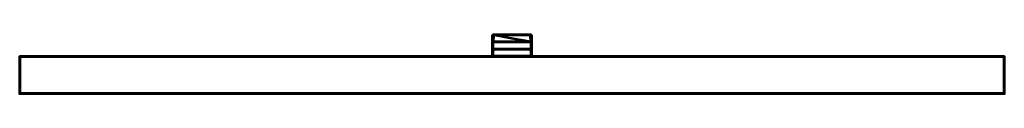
# Model space of a CAD drawing. Header units: millimetres. Extents: x -1875 to 2125, y -75 to 165.
import ezdxf

# ---------------------------------------------------------------- set-up
doc = ezdxf.new("R2010")
doc.units = ezdxf.units.MM
doc.layers.add('A-WALL', color=113, linetype='Continuous', lineweight=60)
doc.layers.add('E-LITE-EQPM', color=33, linetype='Continuous', lineweight=40)

# ---------------------------------------------------------------- blocks, each defined once
blk = doc.blocks.new('FamilyGeomCombination_6851-View 1')
at = {"layer": 'E-LITE-EQPM'}
mesh = blk.add_polyface(dxfattribs=at)
corners = [(48, 162, 1815), (48, 162, 1818), (52, 162, 1818), (198, 162, 1818), (198, 162, 1815), (52, 162, 1815)]
mesh.append_faces([[corners[k] for k in face] for face in [(5, 0, 1, 2), (2, 3, 4, 5)]], dxfattribs={"vtx3": -1})
mesh = blk.add_polyface(dxfattribs=at)
corners = [(48, 78, 1835), (202, 78, 1835), (202, 104.4, 1829.7), (48, 104.4, 1829.7), (52, 162, 1818), (48, 162, 1818), (48, 158, 1818.8), (48, 136.8, 1823.1), (202, 136.8, 1823.1), (202, 158, 1818.8), (201.9, 158.9, 1818.6), (201.6, 159.7, 1818.5), (201.1, 160.5, 1818.3), (200.5, 161.1, 1818.2), (199.7, 161.6, 1818.1), (198.9, 161.9, 1818), (198, 162, 1818)]
mesh.append_faces([[corners[k] for k in face] for face in [(3, 0, 1, 2)]])
mesh.append_faces([[corners[k] for k in face] for face in [(9, 16, 8)]], dxfattribs={"vtx0": -1, "vtx1": -1})
mesh.append_faces([[corners[k] for k in face] for face in [(16, 9, 10, 11)]], dxfattribs={"vtx0": -1, "vtx3": -1})
mesh.append_faces([[corners[k] for k in face] for face in [(6, 7, 4, 5)]], dxfattribs={"vtx1": -1})
mesh.append_faces([[corners[k] for k in face] for face in [(12, 13, 16, 11)]], dxfattribs={"vtx1": -1, "vtx2": -1})
mesh.append_faces([[corners[k] for k in face] for face in [(7, 8, 16, 4)]], dxfattribs={"vtx1": -1, "vtx3": -1})
mesh.append_faces([[corners[k] for k in face] for face in [(14, 15, 16, 13)]], dxfattribs={"vtx2": -1})
mesh = blk.add_polyface(dxfattribs=at)
corners = [(202, 78, 1832), (48, 78, 1832), (48, 106.2, 1826.3), (202, 106.2, 1826.3), (48, 158, 1815.8), (48, 162, 1815), (52, 162, 1815), (198, 162, 1815), (198.9, 161.9, 1815), (199.7, 161.6, 1815.1), (200.5, 161.1, 1815.2), (201.1, 160.5, 1815.3), (201.6, 159.7, 1815.5), (201.9, 158.9, 1815.6), (202, 158, 1815.8), (202, 133.8, 1820.7), (48, 133.8, 1820.7)]
mesh.append_faces([[corners[k] for k in face] for face in [(2, 3, 0, 1)]])
mesh.append_faces([[corners[k] for k in face] for face in [(7, 14, 15, 6)]], dxfattribs={"vtx0": -1, "vtx2": -1})
mesh.append_faces([[corners[k] for k in face] for face in [(7, 12, 13, 14), (7, 10, 11, 12), (6, 15, 16, 4)]], dxfattribs={"vtx0": -1, "vtx3": -1})
mesh.append_faces([[corners[k] for k in face] for face in [(9, 10, 7, 8)]], dxfattribs={"vtx1": -1})
mesh.append_faces([[corners[k] for k in face] for face in [(4, 5, 6)]], dxfattribs={"vtx2": -1})
mesh = blk.add_polyface(dxfattribs=at)
corners = [(48, 162, 1818), (48, 162, 1815), (48, 158, 1815.8), (48, 133.8, 1820.7), (48, 133.9, 1821.3), (48, 134.1, 1821.9), (48, 134.5, 1822.4), (48, 135, 1822.8), (48, 135.5, 1823), (48, 136.1, 1823.2), (48, 136.8, 1823.1), (48, 158, 1818.8), (48, 78, 1832), (48, 78, 1835), (48, 104.4, 1829.7), (48, 105, 1829.5), (48, 105.5, 1829.1), (48, 105.9, 1828.7), (48, 106.2, 1828.1), (48, 106.4, 1827.5), (48, 106.4, 1826.9), (48, 106.2, 1826.3)]
mesh.append_faces([[corners[k] for k in face] for face in [(17, 15, 16)]], dxfattribs={"vtx0": -1})
mesh.append_faces([[corners[k] for k in face] for face in [(19, 15, 17, 18)]], dxfattribs={"vtx0": -1, "vtx1": -1})
mesh.append_faces([[corners[k] for k in face] for face in [(3, 6, 7, 8)]], dxfattribs={"vtx0": -1, "vtx3": -1})
mesh.append_faces([[corners[k] for k in face] for face in [(9, 10, 3, 8), (20, 21, 15, 19)]], dxfattribs={"vtx1": -1, "vtx2": -1})
mesh.append_faces([[corners[k] for k in face] for face in [(2, 3, 10, 11), (14, 15, 21, 12)]], dxfattribs={"vtx1": -1, "vtx3": -1})
mesh.append_faces([[corners[k] for k in face] for face in [(0, 1, 2, 11), (12, 13, 14)]], dxfattribs={"vtx2": -1})
mesh.append_faces([[corners[k] for k in face] for face in [(3, 4, 5, 6)]], dxfattribs={"vtx3": -1})
mesh = blk.add_polyface(dxfattribs=at)
corners = [(198, 162, 1815), (198, 162, 1818), (198.9, 161.9, 1818), (199.7, 161.6, 1818.1), (200.5, 161.1, 1818.2), (201.1, 160.5, 1818.3), (201.6, 159.7, 1818.5), (201.9, 158.9, 1818.6), (202, 158, 1818.8), (202, 158, 1815.8), (201.9, 158.9, 1815.6), (201.6, 159.7, 1815.5), (201.1, 160.5, 1815.3), (200.5, 161.1, 1815.2), (199.7, 161.6, 1815.1), (198.9, 161.9, 1815)]
mesh.append_faces([[corners[k] for k in face] for face in [(7, 9, 6), (4, 12, 3)]], dxfattribs={"vtx0": -1, "vtx1": -1})
mesh.append_faces([[corners[k] for k in face] for face in [(6, 9, 10), (11, 4, 5), (3, 13, 14), (3, 12, 13)]], dxfattribs={"vtx0": -1, "vtx2": -1})
mesh.append_faces([[corners[k] for k in face] for face in [(10, 11, 5), (5, 6, 10), (11, 12, 4)]], dxfattribs={"vtx1": -1, "vtx2": -1})
mesh.append_faces([[corners[k] for k in face] for face in [(14, 15, 2, 3)]], dxfattribs={"vtx1": -1, "vtx3": -1})
mesh.append_faces([[corners[k] for k in face] for face in [(7, 8, 9)]], dxfattribs={"vtx2": -1})
mesh.append_faces([[corners[k] for k in face] for face in [(15, 0, 1, 2)]], dxfattribs={"vtx3": -1})
mesh = blk.add_polyface(dxfattribs=at)
corners = [(202, 136.8, 1823.1), (48, 136.8, 1823.1), (48, 136.1, 1823.2), (48, 135.5, 1823), (48, 135, 1822.8), (48, 134.5, 1822.4), (48, 134.1, 1821.9), (48, 133.9, 1821.3), (48, 133.8, 1820.7), (202, 133.8, 1820.7), (202, 133.9, 1821.3), (202, 134.1, 1821.9), (202, 134.5, 1822.4), (202, 135, 1822.8), (202, 135.5, 1823), (202, 136.1, 1823.2)]
mesh.append_faces([[corners[k] for k in face] for face in [(9, 10, 7, 8)]], dxfattribs={"vtx1": -1})
mesh.append_faces([[corners[k] for k in face] for face in [(10, 11, 6, 7), (11, 12, 5, 6), (4, 5, 12, 13), (13, 14, 3, 4), (14, 15, 2, 3)]], dxfattribs={"vtx1": -1, "vtx3": -1})
mesh.append_faces([[corners[k] for k in face] for face in [(15, 0, 1, 2)]], dxfattribs={"vtx3": -1})
mesh = blk.add_polyface(dxfattribs=at)
corners = [(202, 78, 1835), (202, 78, 1832), (202, 106.2, 1826.3), (202, 106.4, 1826.9), (202, 106.4, 1827.5), (202, 106.2, 1828.1), (202, 105.9, 1828.7), (202, 105.5, 1829.1), (202, 105, 1829.5), (202, 104.4, 1829.7), (202, 158, 1815.8), (202, 158, 1818.8), (202, 136.8, 1823.1), (202, 136.1, 1823.2), (202, 135.5, 1823), (202, 135, 1822.8), (202, 134.5, 1822.4), (202, 134.1, 1821.9), (202, 133.9, 1821.3), (202, 133.8, 1820.7)]
mesh.append_faces([[corners[k] for k in face] for face in [(12, 19, 10, 11)]], dxfattribs={"vtx0": -1})
mesh.append_faces([[corners[k] for k in face] for face in [(3, 4, 9, 2), (5, 6, 9, 4)]], dxfattribs={"vtx1": -1, "vtx2": -1})
mesh.append_faces([[corners[k] for k in face] for face in [(7, 8, 9, 6), (17, 18, 19, 16)]], dxfattribs={"vtx2": -1})
mesh.append_faces([[corners[k] for k in face] for face in [(14, 15, 16, 19), (12, 13, 14, 19)]], dxfattribs={"vtx2": -1, "vtx3": -1})
mesh.append_faces([[corners[k] for k in face] for face in [(9, 0, 1, 2)]], dxfattribs={"vtx3": -1})
mesh = blk.add_polyface(dxfattribs=at)
corners = [(48, 104.4, 1829.7), (202, 104.4, 1829.7), (202, 105, 1829.5), (202, 105.5, 1829.1), (202, 105.9, 1828.7), (202, 106.2, 1828.1), (202, 106.4, 1827.5), (202, 106.4, 1826.9), (202, 106.2, 1826.3), (48, 106.2, 1826.3), (48, 106.4, 1826.9), (48, 106.4, 1827.5), (48, 106.2, 1828.1), (48, 105.9, 1828.7), (48, 105.5, 1829.1), (48, 105, 1829.5)]
mesh.append_faces([[corners[k] for k in face] for face in [(1, 2, 15, 0)]], dxfattribs={"vtx1": -1})
mesh.append_faces([[corners[k] for k in face] for face in [(2, 3, 14, 15), (3, 4, 13, 14), (12, 13, 4, 5), (5, 6, 11, 12), (6, 7, 10, 11)]], dxfattribs={"vtx1": -1, "vtx3": -1})
mesh.append_faces([[corners[k] for k in face] for face in [(7, 8, 9, 10)]], dxfattribs={"vtx3": -1})
mesh = blk.add_polyface(dxfattribs=at)
corners = [(48, 78, 1835), (48, 78, 1832), (202, 78, 1832), (202, 78, 1835)]
mesh.append_faces([[corners[k] for k in face] for face in [(3, 0, 1, 2)]])
blk = doc.blocks.new('FamilyGeomCombination_12237-View 1')
at = {"layer": 'E-LITE-EQPM'}
mesh = blk.add_polyface(dxfattribs=at)
corners = [(45, 75, 1835), (205, 75, 1835), (205, 161, 1835), (204.9, 162, 1835), (204.5, 163, 1835), (203.8, 163.8, 1835), (203, 164.5, 1835), (202, 164.9, 1835), (201, 165, 1835), (49, 165, 1835), (48, 164.9, 1835), (47, 164.5, 1835), (46.2, 163.8, 1835), (45.5, 163, 1835), (45.1, 162, 1835), (45, 161, 1835), (52, 162, 1835), (198, 162, 1835), (199, 161.9, 1835), (200, 161.5, 1835), (200.8, 160.8, 1835), (201.5, 160, 1835), (201.9, 159, 1835), (202, 158, 1835), (202, 78, 1835), (48, 78, 1835), (48, 158, 1835), (48.1, 159, 1835), (48.5, 160, 1835), (49.2, 160.8, 1835), (50, 161.5, 1835), (51, 161.9, 1835)]
mesh.append_faces([[corners[k] for k in face] for face in [(0, 25, 15), (31, 9, 30)]], dxfattribs={"vtx0": -1, "vtx1": -1})
mesh.append_faces([[corners[k] for k in face] for face in [(15, 27, 28, 14), (14, 28, 29, 13), (10, 29, 30, 9), (24, 1, 2), (8, 18, 19)]], dxfattribs={"vtx0": -1, "vtx2": -1})
mesh.append_faces([[corners[k] for k in face] for face in [(9, 31, 16, 17), (2, 22, 23, 24), (20, 5, 6, 7)]], dxfattribs={"vtx0": -1, "vtx3": -1})
mesh.append_faces([[corners[k] for k in face] for face in [(26, 27, 15, 25), (12, 13, 29, 11), (10, 11, 29), (4, 5, 20)]], dxfattribs={"vtx1": -1, "vtx2": -1})
mesh.append_faces([[corners[k] for k in face] for face in [(24, 25, 0, 1), (21, 22, 2, 3), (19, 20, 7, 8), (20, 21, 3, 4), (17, 18, 8, 9)]], dxfattribs={"vtx1": -1, "vtx3": -1})
mesh = blk.add_polyface(dxfattribs=at)
corners = [(45, 75, 1765), (45, 161, 1765), (45.1, 162, 1765), (45.5, 163, 1765), (46.2, 163.8, 1765), (47, 164.5, 1765), (48, 164.9, 1765), (49, 165, 1765), (201, 165, 1765), (202, 164.9, 1765), (203, 164.5, 1765), (203.8, 163.8, 1765), (204.5, 163, 1765), (204.9, 162, 1765), (205, 161, 1765), (205, 75, 1765), (52, 162, 1765), (51, 161.9, 1765), (50, 161.5, 1765), (49.2, 160.8, 1765), (48.5, 160, 1765), (48.1, 159, 1765), (48, 158, 1765), (48, 78, 1765), (202, 78, 1765), (202, 158, 1765), (201.9, 159, 1765), (201.5, 160, 1765), (200.8, 160.8, 1765), (200, 161.5, 1765), (199, 161.9, 1765), (198, 162, 1765)]
mesh.append_faces([[corners[k] for k in face] for face in [(15, 24, 14), (30, 8, 29)]], dxfattribs={"vtx0": -1, "vtx1": -1})
mesh.append_faces([[corners[k] for k in face] for face in [(14, 26, 27, 13), (13, 27, 28, 12), (9, 28, 29, 8), (23, 0, 1), (7, 17, 18)]], dxfattribs={"vtx0": -1, "vtx2": -1})
mesh.append_faces([[corners[k] for k in face] for face in [(8, 30, 31, 16), (1, 21, 22, 23), (19, 4, 5, 6)]], dxfattribs={"vtx0": -1, "vtx3": -1})
mesh.append_faces([[corners[k] for k in face] for face in [(25, 26, 14, 24), (11, 12, 28, 10), (9, 10, 28), (3, 4, 19)]], dxfattribs={"vtx1": -1, "vtx2": -1})
mesh.append_faces([[corners[k] for k in face] for face in [(23, 24, 15, 0), (20, 21, 1, 2), (18, 19, 6, 7), (19, 20, 2, 3), (16, 17, 7, 8)]], dxfattribs={"vtx1": -1, "vtx3": -1})
mesh = blk.add_polyface(dxfattribs=at)
corners = [(45, 161, 1835), (45.1, 162, 1835), (45.5, 163, 1835), (46.2, 163.8, 1835), (47, 164.5, 1835), (48, 164.9, 1835), (49, 165, 1835), (49, 165, 1765), (48, 164.9, 1765), (47, 164.5, 1765), (46.2, 163.8, 1765), (45.5, 163, 1765), (45.1, 162, 1765), (45, 161, 1765)]
mesh.append_faces([[corners[k] for k in face] for face in [(8, 5, 6, 7), (1, 12, 13, 0)]], dxfattribs={"vtx0": -1})
mesh.append_faces([[corners[k] for k in face] for face in [(4, 9, 10, 3), (2, 11, 12, 1), (11, 2, 3, 10)]], dxfattribs={"vtx0": -1, "vtx2": -1})
mesh.append_faces([[corners[k] for k in face] for face in [(4, 5, 8, 9)]], dxfattribs={"vtx1": -1, "vtx3": -1})
mesh = blk.add_polyface(dxfattribs=at)
corners = [(45, 75, 1835), (45, 161, 1835), (45, 161, 1765), (45, 75, 1765)]
mesh.append_faces([[corners[k] for k in face] for face in [(0, 1, 2, 3)]])
mesh = blk.add_polyface(dxfattribs=at)
corners = [(52, 162, 1835), (51, 161.9, 1835), (50, 161.5, 1835), (49.2, 160.8, 1835), (48.5, 160, 1835), (48.1, 159, 1835), (48, 158, 1835), (48, 158, 1765), (48.1, 159, 1765), (48.5, 160, 1765), (49.2, 160.8, 1765), (50, 161.5, 1765), (51, 161.9, 1765), (52, 162, 1765)]
mesh.append_faces([[corners[k] for k in face] for face in [(9, 4, 5, 8)]], dxfattribs={"vtx0": -1, "vtx2": -1})
mesh.append_faces([[corners[k] for k in face] for face in [(0, 1, 12, 13)]], dxfattribs={"vtx1": -1})
mesh.append_faces([[corners[k] for k in face] for face in [(3, 4, 9, 10), (1, 2, 11, 12), (10, 11, 2, 3)]], dxfattribs={"vtx1": -1, "vtx3": -1})
mesh.append_faces([[corners[k] for k in face] for face in [(6, 7, 8, 5)]], dxfattribs={"vtx2": -1})
mesh = blk.add_polyface(dxfattribs=at)
corners = [(49, 165, 1835), (201, 165, 1835), (201, 165, 1765), (49, 165, 1765)]
mesh.append_faces([[corners[k] for k in face] for face in [(0, 1, 2, 3)]])
mesh = blk.add_polyface(dxfattribs=at)
corners = [(198, 162, 1835), (52, 162, 1835), (52, 162, 1765), (198, 162, 1765)]
mesh.append_faces([[corners[k] for k in face] for face in [(3, 0, 1, 2)]])
mesh = blk.add_polyface(dxfattribs=at)
corners = [(202, 158, 1835), (201.9, 159, 1835), (201.5, 160, 1835), (200.8, 160.8, 1835), (200, 161.5, 1835), (199, 161.9, 1835), (198, 162, 1835), (198, 162, 1765), (199, 161.9, 1765), (200, 161.5, 1765), (200.8, 160.8, 1765), (201.5, 160, 1765), (201.9, 159, 1765), (202, 158, 1765)]
mesh.append_faces([[corners[k] for k in face] for face in [(0, 1, 12, 13)]], dxfattribs={"vtx1": -1})
mesh.append_faces([[corners[k] for k in face] for face in [(4, 5, 8, 9), (3, 4, 9, 10), (1, 2, 11, 12), (10, 11, 2, 3)]], dxfattribs={"vtx1": -1, "vtx3": -1})
mesh.append_faces([[corners[k] for k in face] for face in [(6, 7, 8, 5)]], dxfattribs={"vtx2": -1})
mesh = blk.add_polyface(dxfattribs=at)
corners = [(201, 165, 1835), (202, 164.9, 1835), (203, 164.5, 1835), (203.8, 163.8, 1835), (204.5, 163, 1835), (204.9, 162, 1835), (205, 161, 1835), (205, 161, 1765), (204.9, 162, 1765), (204.5, 163, 1765), (203.8, 163.8, 1765), (203, 164.5, 1765), (202, 164.9, 1765), (201, 165, 1765)]
mesh.append_faces([[corners[k] for k in face] for face in [(1, 12, 13, 0)]], dxfattribs={"vtx0": -1})
mesh.append_faces([[corners[k] for k in face] for face in [(5, 8, 9, 4), (4, 9, 10, 3), (2, 11, 12, 1), (11, 2, 3, 10)]], dxfattribs={"vtx0": -1, "vtx2": -1})
mesh.append_faces([[corners[k] for k in face] for face in [(6, 7, 8, 5)]], dxfattribs={"vtx2": -1})
mesh = blk.add_polyface(dxfattribs=at)
corners = [(205, 161, 1835), (205, 75, 1835), (205, 75, 1765), (205, 161, 1765)]
mesh.append_faces([[corners[k] for k in face] for face in [(3, 0, 1, 2)]])
mesh = blk.add_polyface(dxfattribs=at)
corners = [(48, 158, 1835), (48, 78, 1835), (48, 78, 1765), (48, 158, 1765)]
mesh.append_faces([[corners[k] for k in face] for face in [(3, 0, 1, 2)]])
mesh = blk.add_polyface(dxfattribs=at)
corners = [(202, 78, 1835), (202, 158, 1835), (202, 158, 1765), (202, 78, 1765)]
mesh.append_faces([[corners[k] for k in face] for face in [(0, 1, 2, 3)]])
mesh = blk.add_polyface(dxfattribs=at)
corners = [(205, 75, 1835), (45, 75, 1835), (45, 75, 1765), (205, 75, 1765)]
mesh.append_faces([[corners[k] for k in face] for face in [(3, 0, 1, 2)]])
mesh = blk.add_polyface(dxfattribs=at)
corners = [(48, 78, 1835), (202, 78, 1835), (202, 78, 1765), (48, 78, 1765)]
mesh.append_faces([[corners[k] for k in face] for face in [(0, 1, 2, 3)]])
blk = doc.blocks.new('FamilyGeomCombination_12456-View 1')
at = {"layer": 'E-LITE-EQPM'}
mesh = blk.add_polyface(dxfattribs=at)
corners = [(48, 162, 1782), (48, 162, 1785), (52, 162, 1785), (198, 162, 1785), (198, 162, 1782), (52, 162, 1782)]
mesh.append_faces([[corners[k] for k in face] for face in [(2, 5, 0, 1)]], dxfattribs={"vtx0": -1})
mesh.append_faces([[corners[k] for k in face] for face in [(3, 4, 5, 2)]], dxfattribs={"vtx2": -1})
mesh = blk.add_polyface(dxfattribs=at)
corners = [(202, 78, 1765), (48, 78, 1765), (48, 104.4, 1770.3), (202, 104.4, 1770.3), (48, 162, 1782), (52, 162, 1782), (198, 162, 1782), (198.9, 161.9, 1782), (199.7, 161.6, 1781.9), (200.5, 161.1, 1781.8), (201.1, 160.5, 1781.7), (201.6, 159.7, 1781.5), (201.9, 158.9, 1781.4), (202, 158, 1781.2), (202, 136.8, 1776.9), (48, 136.8, 1776.9), (48, 158, 1781.2)]
mesh.append_faces([[corners[k] for k in face] for face in [(3, 0, 1, 2)]])
mesh.append_faces([[corners[k] for k in face] for face in [(6, 13, 14, 5)]], dxfattribs={"vtx0": -1, "vtx2": -1})
mesh.append_faces([[corners[k] for k in face] for face in [(6, 11, 12, 13), (6, 9, 10, 11), (5, 14, 15, 16)]], dxfattribs={"vtx0": -1, "vtx3": -1})
mesh.append_faces([[corners[k] for k in face] for face in [(8, 9, 6, 7)]], dxfattribs={"vtx1": -1})
mesh.append_faces([[corners[k] for k in face] for face in [(16, 4, 5)]], dxfattribs={"vtx2": -1})
mesh = blk.add_polyface(dxfattribs=at)
corners = [(48, 78, 1768), (202, 78, 1768), (202, 106.2, 1773.7), (48, 106.2, 1773.7), (52, 162, 1785), (48, 162, 1785), (48, 158, 1784.2), (48, 133.8, 1779.3), (202, 133.8, 1779.3), (202, 158, 1784.2), (201.9, 158.9, 1784.4), (201.6, 159.7, 1784.5), (201.1, 160.5, 1784.7), (200.5, 161.1, 1784.8), (199.7, 161.6, 1784.9), (198.9, 161.9, 1785), (198, 162, 1785)]
mesh.append_faces([[corners[k] for k in face] for face in [(2, 3, 0, 1)]])
mesh.append_faces([[corners[k] for k in face] for face in [(9, 16, 8)]], dxfattribs={"vtx0": -1, "vtx1": -1})
mesh.append_faces([[corners[k] for k in face] for face in [(16, 9, 10, 11)]], dxfattribs={"vtx0": -1, "vtx3": -1})
mesh.append_faces([[corners[k] for k in face] for face in [(6, 7, 4, 5)]], dxfattribs={"vtx1": -1})
mesh.append_faces([[corners[k] for k in face] for face in [(12, 13, 16, 11)]], dxfattribs={"vtx1": -1, "vtx2": -1})
mesh.append_faces([[corners[k] for k in face] for face in [(7, 8, 16, 4)]], dxfattribs={"vtx1": -1, "vtx3": -1})
mesh.append_faces([[corners[k] for k in face] for face in [(14, 15, 16, 13)]], dxfattribs={"vtx2": -1})
mesh = blk.add_polyface(dxfattribs=at)
corners = [(48, 162, 1785), (48, 162, 1782), (48, 158, 1781.2), (48, 136.8, 1776.9), (48, 136.1, 1776.8), (48, 135.5, 1777), (48, 135, 1777.2), (48, 134.5, 1777.6), (48, 134.1, 1778.1), (48, 133.9, 1778.7), (48, 133.8, 1779.3), (48, 158, 1784.2), (48, 78, 1765), (48, 78, 1768), (48, 106.2, 1773.7), (48, 106.4, 1773.1), (48, 106.4, 1772.5), (48, 106.2, 1771.9), (48, 105.9, 1771.3), (48, 105.5, 1770.9), (48, 105, 1770.5), (48, 104.4, 1770.3)]
mesh.append_faces([[corners[k] for k in face] for face in [(10, 7, 8, 9)]], dxfattribs={"vtx0": -1})
mesh.append_faces([[corners[k] for k in face] for face in [(3, 10, 11, 2)]], dxfattribs={"vtx0": -1, "vtx2": -1})
mesh.append_faces([[corners[k] for k in face] for face in [(6, 7, 10, 5), (4, 5, 10, 3)]], dxfattribs={"vtx1": -1, "vtx2": -1})
mesh.append_faces([[corners[k] for k in face] for face in [(20, 21, 14, 15)]], dxfattribs={"vtx1": -1, "vtx3": -1})
mesh.append_faces([[corners[k] for k in face] for face in [(18, 19, 20, 17)]], dxfattribs={"vtx2": -1})
mesh.append_faces([[corners[k] for k in face] for face in [(15, 16, 17, 20)]], dxfattribs={"vtx2": -1, "vtx3": -1})
mesh.append_faces([[corners[k] for k in face] for face in [(11, 0, 1, 2), (21, 12, 13, 14)]], dxfattribs={"vtx3": -1})
mesh = blk.add_polyface(dxfattribs=at)
corners = [(198, 162, 1782), (198, 162, 1785), (198.9, 161.9, 1785), (199.7, 161.6, 1784.9), (200.5, 161.1, 1784.8), (201.1, 160.5, 1784.7), (201.6, 159.7, 1784.5), (201.9, 158.9, 1784.4), (202, 158, 1784.2), (202, 158, 1781.2), (201.9, 158.9, 1781.4), (201.6, 159.7, 1781.5), (201.1, 160.5, 1781.7), (200.5, 161.1, 1781.8), (199.7, 161.6, 1781.9), (198.9, 161.9, 1782)]
mesh.append_faces([[corners[k] for k in face] for face in [(2, 15, 0, 1)]], dxfattribs={"vtx0": -1})
mesh.append_faces([[corners[k] for k in face] for face in [(8, 11, 7), (4, 14, 3), (14, 5, 13)]], dxfattribs={"vtx0": -1, "vtx1": -1})
mesh.append_faces([[corners[k] for k in face] for face in [(13, 5, 6), (6, 12, 13), (14, 4, 5), (3, 14, 15, 2)]], dxfattribs={"vtx0": -1, "vtx2": -1})
mesh.append_faces([[corners[k] for k in face] for face in [(9, 10, 8)]], dxfattribs={"vtx1": -1})
mesh.append_faces([[corners[k] for k in face] for face in [(11, 12, 7), (10, 11, 8), (6, 7, 12)]], dxfattribs={"vtx1": -1, "vtx2": -1})
mesh = blk.add_polyface(dxfattribs=at)
corners = [(48, 136.8, 1776.9), (202, 136.8, 1776.9), (202, 136.1, 1776.8), (202, 135.5, 1777), (202, 135, 1777.2), (202, 134.5, 1777.6), (202, 134.1, 1778.1), (202, 133.9, 1778.7), (202, 133.8, 1779.3), (48, 133.8, 1779.3), (48, 133.9, 1778.7), (48, 134.1, 1778.1), (48, 134.5, 1777.6), (48, 135, 1777.2), (48, 135.5, 1777), (48, 136.1, 1776.8)]
mesh.append_faces([[corners[k] for k in face] for face in [(1, 2, 15, 0)]], dxfattribs={"vtx1": -1})
mesh.append_faces([[corners[k] for k in face] for face in [(2, 3, 14, 15), (3, 4, 13, 14), (12, 13, 4, 5), (5, 6, 11, 12), (6, 7, 10, 11)]], dxfattribs={"vtx1": -1, "vtx3": -1})
mesh.append_faces([[corners[k] for k in face] for face in [(7, 8, 9, 10)]], dxfattribs={"vtx3": -1})
mesh = blk.add_polyface(dxfattribs=at)
corners = [(202, 78, 1768), (202, 78, 1765), (202, 104.4, 1770.3), (202, 105, 1770.5), (202, 105.5, 1770.9), (202, 105.9, 1771.3), (202, 106.2, 1771.9), (202, 106.4, 1772.5), (202, 106.4, 1773.1), (202, 106.2, 1773.7), (202, 158, 1781.2), (202, 158, 1784.2), (202, 133.8, 1779.3), (202, 133.9, 1778.7), (202, 134.1, 1778.1), (202, 134.5, 1777.6), (202, 135, 1777.2), (202, 135.5, 1777), (202, 136.1, 1776.8), (202, 136.8, 1776.9)]
mesh.append_faces([[corners[k] for k in face] for face in [(7, 5, 6), (18, 16, 17)]], dxfattribs={"vtx0": -1})
mesh.append_faces([[corners[k] for k in face] for face in [(12, 16, 18, 19)]], dxfattribs={"vtx0": -1, "vtx1": -1, "vtx3": -1})
mesh.append_faces([[corners[k] for k in face] for face in [(8, 4, 5, 7)]], dxfattribs={"vtx0": -1, "vtx2": -1})
mesh.append_faces([[corners[k] for k in face] for face in [(2, 8, 9, 0)]], dxfattribs={"vtx0": -1, "vtx3": -1})
mesh.append_faces([[corners[k] for k in face] for face in [(0, 1, 2), (14, 15, 16)]], dxfattribs={"vtx2": -1})
mesh.append_faces([[corners[k] for k in face] for face in [(2, 3, 4, 8), (12, 13, 14, 16)]], dxfattribs={"vtx2": -1, "vtx3": -1})
mesh.append_faces([[corners[k] for k in face] for face in [(19, 10, 11, 12)]], dxfattribs={"vtx3": -1})
mesh = blk.add_polyface(dxfattribs=at)
corners = [(202, 104.4, 1770.3), (48, 104.4, 1770.3), (48, 105, 1770.5), (48, 105.5, 1770.9), (48, 105.9, 1771.3), (48, 106.2, 1771.9), (48, 106.4, 1772.5), (48, 106.4, 1773.1), (48, 106.2, 1773.7), (202, 106.2, 1773.7), (202, 106.4, 1773.1), (202, 106.4, 1772.5), (202, 106.2, 1771.9), (202, 105.9, 1771.3), (202, 105.5, 1770.9), (202, 105, 1770.5)]
mesh.append_faces([[corners[k] for k in face] for face in [(9, 10, 7, 8)]], dxfattribs={"vtx1": -1})
mesh.append_faces([[corners[k] for k in face] for face in [(11, 12, 5, 6), (10, 11, 6, 7), (4, 5, 12, 13), (13, 14, 3, 4), (14, 15, 2, 3)]], dxfattribs={"vtx1": -1, "vtx3": -1})
mesh.append_faces([[corners[k] for k in face] for face in [(15, 0, 1, 2)]], dxfattribs={"vtx3": -1})
mesh = blk.add_polyface(dxfattribs=at)
corners = [(48, 78, 1765), (202, 78, 1765), (202, 78, 1768), (48, 78, 1768)]
mesh.append_faces([[corners[k] for k in face] for face in [(3, 0, 1, 2)]])

msp = doc.modelspace()

# ---------------------------------------------------------------- block references
at = {"layer": 'E-LITE-EQPM'}
for name in ['FamilyGeomCombination_12237-View 1', 'FamilyGeomCombination_6851-View 1', 'FamilyGeomCombination_12456-View 1']:
    msp.add_blockref(name, (0, 0), dxfattribs=at)

# ---------------------------------------------------------------- meshes
at = {"layer": 'A-WALL'}
mesh = msp.add_polyface(dxfattribs=at)
corners = [(-1875, 75), (-1875, 75, 3000), (2125, 75, 3000), (2125, 75)]
mesh.append_faces([[corners[k] for k in face] for face in [(2, 3, 0, 1)]])
mesh = msp.add_polyface(dxfattribs=at)
corners = [(2125, -75), (-1875, -75), (-1875, 75), (2125, 75)]
mesh.append_faces([[corners[k] for k in face] for face in [(0, 1, 2, 3)]])
mesh = msp.add_polyface(dxfattribs=at)
corners = [(-1875, -75, 3000), (2125, -75, 3000), (2125, 75, 3000), (-1875, 75, 3000)]
mesh.append_faces([[corners[k] for k in face] for face in [(0, 1, 2, 3)]])
mesh = msp.add_polyface(dxfattribs=at)
corners = [(-1875, -75), (-1875, -75, 3000), (-1875, 75, 3000), (-1875, 75)]
mesh.append_faces([[corners[k] for k in face] for face in [(0, 1, 2, 3)]])
mesh = msp.add_polyface(dxfattribs=at)
corners = [(2125, -75, 3000), (2125, -75), (2125, 75), (2125, 75, 3000)]
mesh.append_faces([[corners[k] for k in face] for face in [(0, 1, 2, 3)]])
mesh = msp.add_polyface(dxfattribs=at)
corners = [(-1875, -75), (2125, -75), (2125, -75, 3000), (-1875, -75, 3000)]
mesh.append_faces([[corners[k] for k in face] for face in [(3, 0, 1, 2)]])
at = {"layer": 'E-LITE-EQPM'}
mesh = msp.add_polyface(dxfattribs=at)
corners = [(48, 136.8, 1823.1), (48, 136.1, 1823.2), (48, 135.5, 1823), (48, 135, 1822.8), (48, 134.5, 1822.4), (48, 134.1, 1821.9), (48, 133.9, 1821.3), (48, 133.8, 1820.7), (48, 106.2, 1826.3), (48, 106.4, 1826.9), (48, 106.4, 1827.5), (48, 106.2, 1828.1), (48, 105.9, 1828.7), (48, 105.5, 1829.1), (48, 105, 1829.5), (48, 104.4, 1829.7), (48, 133.8, 1779.3), (48, 133.9, 1778.7), (48, 134.1, 1778.1), (48, 134.5, 1777.6), (48, 135, 1777.2), (48, 135.5, 1777), (48, 136.1, 1776.8), (48, 136.8, 1776.9), (48, 104.4, 1770.3), (48, 105, 1770.5), (48, 105.5, 1770.9), (48, 105.9, 1771.3), (48, 106.2, 1771.9), (48, 106.4, 1772.5), (48, 106.4, 1773.1), (48, 106.2, 1773.7)]
mesh.append_faces([[corners[k] for k in face] for face in [(25, 22, 23, 24)]], dxfattribs={"vtx0": -1})
mesh.append_faces([[corners[k] for k in face] for face in [(26, 22, 25)]], dxfattribs={"vtx0": -1, "vtx1": -1})
mesh.append_faces([[corners[k] for k in face] for face in [(0, 1, 14, 15), (16, 17, 31)]], dxfattribs={"vtx1": -1})
mesh.append_faces([[corners[k] for k in face] for face in [(4, 5, 10, 11), (5, 6, 9, 10), (2, 3, 12, 13), (1, 2, 13, 14), (3, 4, 11, 12), (20, 21, 27, 28), (21, 22, 26, 27), (18, 19, 29, 30), (17, 18, 30, 31), (19, 20, 28, 29)]], dxfattribs={"vtx1": -1, "vtx3": -1})
mesh.append_faces([[corners[k] for k in face] for face in [(6, 7, 8, 9)]], dxfattribs={"vtx3": -1})
mesh = msp.add_polyface(dxfattribs=at)
corners = [(48, 133.8, 1820.7), (48, 133.9, 1821.3), (48, 134.1, 1821.9), (48, 134.5, 1822.4), (48, 135, 1822.8), (48, 135.5, 1823), (48, 136.1, 1823.2), (48, 136.8, 1823.1), (202, 136.8, 1823.1), (202, 136.1, 1823.2), (202, 135.5, 1823), (202, 135, 1822.8), (202, 134.5, 1822.4), (202, 134.1, 1821.9), (202, 133.9, 1821.3), (202, 133.8, 1820.7)]
mesh.append_faces([[corners[k] for k in face] for face in [(9, 6, 7, 8)]], dxfattribs={"vtx0": -1})
mesh.append_faces([[corners[k] for k in face] for face in [(10, 5, 6, 9), (11, 4, 5, 10), (4, 11, 12, 3), (13, 2, 3, 12), (14, 1, 2, 13)]], dxfattribs={"vtx0": -1, "vtx2": -1})
mesh.append_faces([[corners[k] for k in face] for face in [(15, 0, 1, 14)]], dxfattribs={"vtx2": -1})
mesh = msp.add_polyface(dxfattribs=at)
corners = [(48, 136.8, 1823.1), (48, 104.4, 1829.7), (202, 104.4, 1829.7), (202, 136.8, 1823.1)]
mesh.append_faces([[corners[k] for k in face] for face in [(3, 0, 1, 2)]])
mesh = msp.add_polyface(dxfattribs=at)
corners = [(48, 136.8, 1776.9), (48, 136.1, 1776.8), (48, 135.5, 1777), (48, 135, 1777.2), (48, 134.5, 1777.6), (48, 134.1, 1778.1), (48, 133.9, 1778.7), (48, 133.8, 1779.3), (202, 133.8, 1779.3), (202, 133.9, 1778.7), (202, 134.1, 1778.1), (202, 134.5, 1777.6), (202, 135, 1777.2), (202, 135.5, 1777), (202, 136.1, 1776.8), (202, 136.8, 1776.9)]
mesh.append_faces([[corners[k] for k in face] for face in [(0, 1, 14, 15)]], dxfattribs={"vtx1": -1})
mesh.append_faces([[corners[k] for k in face] for face in [(5, 6, 9, 10), (4, 5, 10, 11), (3, 4, 11, 12), (2, 3, 12, 13), (1, 2, 13, 14)]], dxfattribs={"vtx1": -1, "vtx3": -1})
mesh.append_faces([[corners[k] for k in face] for face in [(6, 7, 8, 9)]], dxfattribs={"vtx3": -1})
mesh = msp.add_polyface(dxfattribs=at)
corners = [(48, 104.4, 1770.3), (48, 136.8, 1776.9), (202, 136.8, 1776.9), (202, 104.4, 1770.3)]
mesh.append_faces([[corners[k] for k in face] for face in [(0, 1, 2, 3)]])
mesh = msp.add_polyface(dxfattribs=at)
corners = [(48, 106.2, 1826.3), (48, 133.8, 1820.7), (202, 133.8, 1820.7), (202, 106.2, 1826.3)]
mesh.append_faces([[corners[k] for k in face] for face in [(3, 0, 1, 2)]])
mesh = msp.add_polyface(dxfattribs=at)
corners = [(48, 133.8, 1779.3), (48, 106.2, 1773.7), (202, 106.2, 1773.7), (202, 133.8, 1779.3)]
mesh.append_faces([[corners[k] for k in face] for face in [(3, 0, 1, 2)]])
mesh = msp.add_polyface(dxfattribs=at)
corners = [(202, 136.8, 1823.1), (202, 104.4, 1829.7), (202, 105, 1829.5), (202, 105.5, 1829.1), (202, 105.9, 1828.7), (202, 106.2, 1828.1), (202, 106.4, 1827.5), (202, 106.4, 1826.9), (202, 106.2, 1826.3), (202, 133.8, 1820.7), (202, 133.9, 1821.3), (202, 134.1, 1821.9), (202, 134.5, 1822.4), (202, 135, 1822.8), (202, 135.5, 1823), (202, 136.1, 1823.2), (202, 133.8, 1779.3), (202, 106.2, 1773.7), (202, 106.4, 1773.1), (202, 106.4, 1772.5), (202, 106.2, 1771.9), (202, 105.9, 1771.3), (202, 105.5, 1770.9), (202, 105, 1770.5), (202, 104.4, 1770.3), (202, 136.8, 1776.9), (202, 136.1, 1776.8), (202, 135.5, 1777), (202, 135, 1777.2), (202, 134.5, 1777.6), (202, 134.1, 1778.1), (202, 133.9, 1778.7)]
mesh.append_faces([[corners[k] for k in face] for face in [(10, 7, 8, 9)]], dxfattribs={"vtx0": -1})
mesh.append_faces([[corners[k] for k in face] for face in [(1, 2, 0), (17, 18, 31, 16)]], dxfattribs={"vtx1": -1})
mesh.append_faces([[corners[k] for k in face] for face in [(10, 11, 7)]], dxfattribs={"vtx1": -1, "vtx2": -1})
mesh.append_faces([[corners[k] for k in face] for face in [(6, 7, 11, 12), (5, 6, 12, 13), (3, 4, 14, 15), (2, 3, 15, 0), (4, 5, 13, 14), (21, 22, 27, 28), (22, 23, 26, 27), (18, 19, 30, 31), (19, 20, 29, 30), (20, 21, 28, 29)]], dxfattribs={"vtx1": -1, "vtx3": -1})
mesh.append_faces([[corners[k] for k in face] for face in [(23, 24, 25, 26)]], dxfattribs={"vtx3": -1})
mesh = msp.add_polyface(dxfattribs=at)
corners = [(48, 104.4, 1829.7), (48, 105, 1829.5), (48, 105.5, 1829.1), (48, 105.9, 1828.7), (48, 106.2, 1828.1), (48, 106.4, 1827.5), (48, 106.4, 1826.9), (48, 106.2, 1826.3), (202, 106.2, 1826.3), (202, 106.4, 1826.9), (202, 106.4, 1827.5), (202, 106.2, 1828.1), (202, 105.9, 1828.7), (202, 105.5, 1829.1), (202, 105, 1829.5), (202, 104.4, 1829.7)]
mesh.append_faces([[corners[k] for k in face] for face in [(9, 6, 7, 8)]], dxfattribs={"vtx0": -1})
mesh.append_faces([[corners[k] for k in face] for face in [(10, 5, 6, 9), (11, 4, 5, 10), (4, 11, 12, 3), (13, 2, 3, 12), (14, 1, 2, 13)]], dxfattribs={"vtx0": -1, "vtx2": -1})
mesh.append_faces([[corners[k] for k in face] for face in [(15, 0, 1, 14)]], dxfattribs={"vtx2": -1})
mesh = msp.add_polyface(dxfattribs=at)
corners = [(48, 106.2, 1773.7), (48, 106.4, 1773.1), (48, 106.4, 1772.5), (48, 106.2, 1771.9), (48, 105.9, 1771.3), (48, 105.5, 1770.9), (48, 105, 1770.5), (48, 104.4, 1770.3), (202, 104.4, 1770.3), (202, 105, 1770.5), (202, 105.5, 1770.9), (202, 105.9, 1771.3), (202, 106.2, 1771.9), (202, 106.4, 1772.5), (202, 106.4, 1773.1), (202, 106.2, 1773.7)]
mesh.append_faces([[corners[k] for k in face] for face in [(0, 1, 14, 15)]], dxfattribs={"vtx1": -1})
mesh.append_faces([[corners[k] for k in face] for face in [(5, 6, 9, 10), (4, 5, 10, 11), (3, 4, 11, 12), (2, 3, 12, 13), (1, 2, 13, 14)]], dxfattribs={"vtx1": -1, "vtx3": -1})
mesh.append_faces([[corners[k] for k in face] for face in [(6, 7, 8, 9)]], dxfattribs={"vtx3": -1})

doc.saveas('drawing.dxf')
